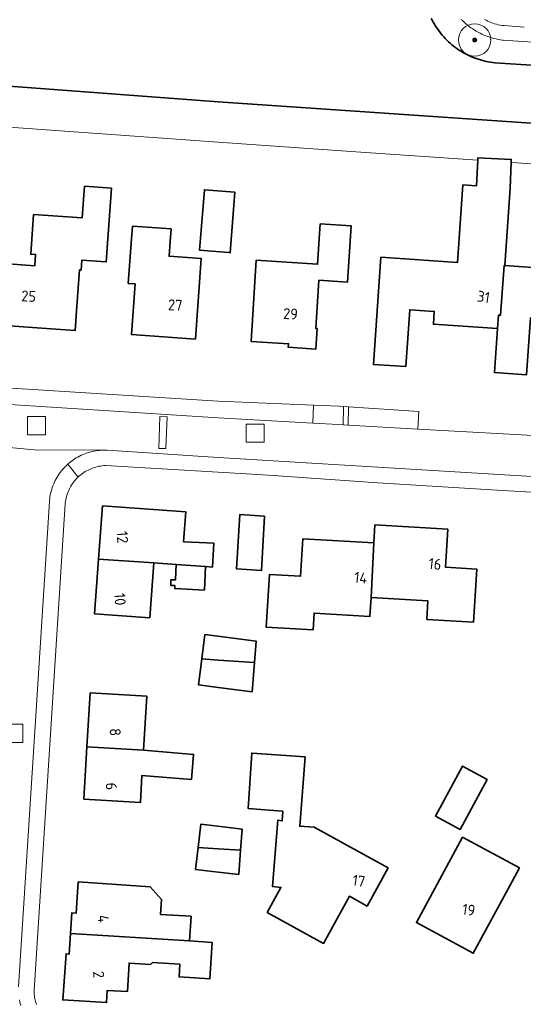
# Model space of a CAD drawing. Extents: x 154222 to 160093, y 456746 to 462495.
# Tile 126 of 254: x 157975 to 158038, y 461078 to 461199. Entities that reach past the tile are written whole.
import ezdxf
from ezdxf.enums import TextEntityAlignment as Align

# ---------------------------------------------------------------- set-up
doc = ezdxf.new("R2010")
doc.units = 0
doc.header["$LTSCALE"] = 0.75
doc.layers.get('0').update_dxf_attribs({"linetype": 'CONTINUOUS'})
for name, color, linetype, lineweight in [('B-XX-GK-BESCHOEIING-G', 252, 'GK-BESCHOEIING', 35), ('B-XX-GR-BEPLANTING_CULTUUR_BOSPLANTSOEN-GV', 252, 'CONTINUOUS', 18), ('B-XX-GR-BOOM-S', 252, 'CONTINUOUS', 25), ('B-XX-OG-BEBOUWING-GV', 6, 'CONTINUOUS', 35), ('B-XX-OG-BEBOUWING-T18', 1, 'CONTINUOUS', 18), ('B-XX-OG-TERREIN_CULTUURSCHEIDING-GV', 252, 'CONTINUOUS', 18), ('B-XX-OG-TERREIN_ERF-GV', 252, 'CONTINUOUS', 18), ('B-XX-OG-WATER_SLOOT-GV', 252, 'CONTINUOUS', 18), ('B-XX-RI-GWA_RIOOLPUT-S', 252, 'CONTINUOUS', 25), ('B-XX-VH-VERHARDING_BETONSTRAATSTEEN-GV', 252, 'CONTINUOUS', 18), ('B-XX-VH-VERHARDING_STRAATBAKSTEEN-GV', 252, 'CONTINUOUS', 18), ('B-XX-VH-VERHARDING_TEGEL-GV', 252, 'CONTINUOUS', 18)]:
    doc.layers.add(name, color=color, linetype=linetype, lineweight=lineweight)
doc.styles.add('NLCS-ISO-M-T18', font='NLCS-ISO.ttf', dxfattribs={"height": 1.8})
doc.linetypes.add('GK-BESCHOEIING', pattern='A,30,-5,[1,NLCS.SHX,S=1,R=0,X=0,Y=0],-5', length=40)

# ---------------------------------------------------------------- blocks, each defined once
blk = doc.blocks.new('SRI-PUT_INSPECTIEPUT_RIOOLPUT-SO')
at = {"color": 0, "linetype": 'ByBlock', "lineweight": 18}
blk.add_lwpolyline([(-1.125, -1.125), (1.125, -1.125), (1.125, 1.125), (-1.125, 1.125)], close=True, dxfattribs=at)
blk = doc.blocks.new('SGR-BOOM_01-SO')
at = {"linetype": 'ByBlock', "lineweight": 18}
h = blk.add_hatch(color=0, dxfattribs=at)
h.dxf.hatch_style = 1
edge = h.paths.add_edge_path()
edge.add_arc((0, 0), 0.25, 0, 360)
at = {"color": 0, "linetype": 'ByBlock', "lineweight": 18}
for radius in [2, 0.25]:
    blk.add_circle((0, 0), radius, dxfattribs=at)

msp = doc.modelspace()

# ---------------------------------------------------------------- linework, layer by layer
at = {"layer": 'B-XX-GK-BESCHOEIING-G'}
for points in [[(157792.283, 461212.931), (157796.967, 461209.046), (157802.68, 461204.059), (158000, 461189.259), (158139.545, 461179.744)], [(158039.348, 461193.728), (158034.197, 461194.08), (158033.919, 461194.11), (158033.642, 461194.149), (158033.367, 461194.195), (158033.093, 461194.249), (158032.82, 461194.311), (158032.549, 461194.381), (158032.281, 461194.458), (158032.015, 461194.543), (158031.751, 461194.636), (158031.49, 461194.736), (158031.232, 461194.844), (158030.978, 461194.959), (158030.726, 461195.081), (158030.478, 461195.21), (158030.235, 461195.346), (158029.995, 461195.49), (158029.759, 461195.64), (158029.528, 461195.797), (158029.301, 461195.96), (158029.079, 461196.13), (158028.862, 461196.306), (158028.65, 461196.488), (158028.443, 461196.676), (158028.242, 461196.87), (158028.047, 461197.07), (158027.857, 461197.275), (158027.673, 461197.486), (158027.495, 461197.701), (158027.324, 461197.922), (158027.159, 461198.147), (158027.001, 461198.378), (158026.849, 461198.612), (158026.704, 461198.851), (158026.565, 461199.094), (158026.56, 461199.104), (158026.44, 461199.32), (158026.314, 461199.532)]]:
    msp.add_lwpolyline(points, dxfattribs=at)
at = {"layer": 'B-XX-GR-BEPLANTING_CULTUUR_BOSPLANTSOEN-GV'}
for points in [[(158123.398, 461180.845), (158000, 461189.259), (157802.68, 461204.059), (157802.63, 461203.198), (157774.687, 461204.82)], [(157779.228, 461199.393), (157839.944, 461195.31), (157856.467, 461194.201), (157856.481, 461194.461), (157857.083, 461194.428), (157899.571, 461191.479), (158000, 461184.26), (158017.013, 461183.05), (158032.064, 461182.027), (158032.08, 461182.33), (158036.211, 461182.127), (158036.197, 461181.746), (158036.284, 461181.74), (158051.349, 461180.72)], [(158032.882, 461199.422), (158033.087, 461199.316), (158033.295, 461199.216), (158033.506, 461199.124), (158033.72, 461199.04), (158033.937, 461198.963), (158034.157, 461198.894), (158034.379, 461198.832), (158034.603, 461198.778), (158034.828, 461198.731), (158035.056, 461198.693), (158035.284, 461198.663), (158035.344, 461198.656), (158037.808, 461198.49)]]:
    msp.add_lwpolyline(points, dxfattribs=at)
at = {"layer": 'B-XX-OG-BEBOUWING-GV'}
for points in [[(158020.092, 461170.067), (158019.18, 461156.813), (158023.179, 461156.538), (158023.663, 461163.567), (158026.699, 461163.358), (158026.589, 461161.772), (158034.523, 461161.227), (158034.636, 461162.898), (158034.873, 461162.881), (158035.313, 461169.016), (158035.425, 461169.01), (158036.084, 461178.58), (158036.197, 461181.746), (158036.211, 461182.127), (158032.08, 461182.33), (158032.064, 461182.027), (158031.9, 461178.868), (158030.224, 461178.983), (158029.566, 461169.415)], [(157977.175, 461175.346), (157976.823, 461170.408), (157977.412, 461170.366), (157977.315, 461168.998), (157971.79, 461169.387), (157971.253, 461161.778), (157979.929, 461161.165), (157982.322, 461160.996), (157982.526, 461163.992), (157982.832, 461168.476), (157983.067, 461168.46), (157983.155, 461169.686), (157986.156, 461169.473), (157986.803, 461178.582), (157983.467, 461178.819), (157983.189, 461174.918)], [(158002.027, 461178.106), (157998.287, 461178.379), (157998.175, 461176.843), (157997.667, 461170.93), (158001.287, 461170.619), (158001.48, 461170.605)], [(158051.08, 461177.565), (158045.268, 461177.964), (158044.609, 461168.378), (158035.425, 461169.01), (158035.313, 461169.016), (158034.873, 461162.881), (158034.636, 461162.898), (158034.523, 461161.227), (158034.15, 461155.794), (158038.097, 461155.523), (158038.58, 461162.559), (158041.893, 461162.331), (158041.778, 461160.66), (158049.879, 461160.103), (158050.016, 461162.084)], [(157994.157, 461173.536), (157989.38, 461173.885), (157989.283, 461172.323), (157988.878, 461166.803), (157989.708, 461166.742), (157989.256, 461160.51), (157997.182, 461159.935), (157997.904, 461169.873), (157993.911, 461170.165), (157994.043, 461171.974)], [(158016.411, 461173.918), (158012.593, 461174.16), (158012.278, 461169.187), (158004.683, 461169.667), (158004.049, 461159.647), (158008.68, 461159.354), (158008.653, 461158.924), (158012.066, 461158.708), (158012.226, 461161.233), (158012.056, 461161.244), (158012.433, 461167.202), (158015.972, 461166.978)], [(157985.688, 461139.348), (157985.202, 461132.753), (157992.037, 461132.274), (157994.787, 461132.081), (157998.434, 461131.825), (157999.29, 461131.765), (157999.445, 461134.709), (157998.58, 461134.755), (157995.709, 461134.906), (157995.98, 461138.59)], [(158005.731, 461138.066), (158002.65, 461138.253), (158002.245, 461131.558), (158005.324, 461131.342)], [(158028.35, 461136.434), (158019.361, 461136.97), (158019.228, 461134.747), (158018.884, 461128.008), (158025.917, 461127.588), (158025.78, 461125.309), (158031.552, 461124.964), (158031.944, 461131.528), (158028.071, 461131.759)], [(158019.228, 461134.747), (158010.455, 461135.271), (158010.178, 461130.628), (158006.32, 461130.859), (158005.931, 461124.342), (158011.725, 461123.996), (158011.85, 461126.088), (158018.745, 461125.677), (158018.884, 461128.008)], [(157992.037, 461132.274), (157985.202, 461132.753), (157984.705, 461126.007), (157991.538, 461125.504)], [(157998.434, 461131.825), (157994.787, 461132.081), (157994.697, 461130.186), (157994.152, 461130.212), (157994.118, 461129.507), (157994.647, 461129.481), (157994.629, 461129.114), (157998.289, 461128.932)], [(157999.949, 461123.221), (157998.341, 461123.427), (157997.955, 461120.419), (157999.999, 461120.285), (158004.474, 461119.994), (158004.669, 461122.617)], [(157999.999, 461120.285), (157997.955, 461120.419), (157997.545, 461117.221), (158000, 461116.906), (158004.204, 461116.366), (158004.474, 461119.994)], [(157991.156, 461115.814), (157984.174, 461116.232), (157983.774, 461109.571), (157990.756, 461109.139)], [(157990.756, 461109.139), (157983.774, 461109.571), (157983.386, 461103.096), (157990.369, 461102.678), (157990.57, 461106.03), (157996.69, 461105.522), (157996.948, 461108.623)], [(158010.747, 461108.344), (158004.14, 461108.779), (158003.704, 461101.927), (158006.308, 461101.733), (158007.972, 461101.602), (158007.897, 461100.417), (158007.342, 461100.493), (158006.699, 461092.307), (158007.742, 461092.194), (158006.047, 461089.111), (158013.006, 461085.282), (158016.206, 461091.099), (158018.397, 461089.894), (158020.985, 461094.599), (158018.795, 461095.804), (158011.837, 461099.632), (158010.066, 461099.741)], [(158033.244, 461105.527), (158030.191, 461107.182), (158026.837, 461100.994), (158029.889, 461099.34)], [(157999.946, 461099.745), (157997.837, 461099.987), (157997.506, 461097.105), (157999.999, 461096.957), (158002.75, 461096.795), (158002.944, 461099.401)], [(158037.215, 461094.596), (158030.197, 461098.394), (158024.495, 461087.856), (158031.513, 461084.059), (158036.055, 461092.453)], [(157999.999, 461096.957), (157997.506, 461097.105), (157997.196, 461094.406), (158000, 461094.084), (158002.527, 461093.793), (158002.75, 461096.795)], [(157982.667, 461092.865), (157982.435, 461089.002), (157981.886, 461089.036), (157981.734, 461086.501), (157996.448, 461085.577), (157996.631, 461088.622), (157992.869, 461088.848), (157992.979, 461090.694), (157991.572, 461092.281)], [(157996.448, 461085.577), (157981.734, 461086.501), (157981.582, 461083.965), (157981.183, 461083.989), (157980.783, 461078.291), (157986.188, 461077.973), (157986.276, 461079.471), (157988.772, 461079.324), (157988.979, 461082.839), (157991.604, 461082.685), (157991.857, 461082.91), (157995.241, 461082.708), (157995.147, 461081.139), (157998.958, 461080.9), (157999.228, 461085.403)]]:
    msp.add_lwpolyline(points, close=True, dxfattribs=at)
at = {"layer": 'B-XX-OG-TERREIN_CULTUURSCHEIDING-GV'}
for points in [[(158026.314, 461199.532), (158026.44, 461199.32), (158026.56, 461199.104), (158026.565, 461199.094), (158026.704, 461198.851), (158026.849, 461198.612), (158027.001, 461198.378), (158027.159, 461198.148), (158027.324, 461197.922), (158027.495, 461197.701), (158027.673, 461197.486), (158027.857, 461197.275), (158028.047, 461197.07), (158028.242, 461196.87), (158028.443, 461196.676), (158028.65, 461196.488), (158028.862, 461196.306), (158029.079, 461196.13), (158029.301, 461195.96), (158029.528, 461195.797), (158029.759, 461195.64), (158029.995, 461195.49), (158030.235, 461195.346), (158030.479, 461195.21), (158030.726, 461195.081), (158030.978, 461194.959), (158031.232, 461194.844), (158031.49, 461194.736), (158031.751, 461194.636), (158032.015, 461194.543), (158032.281, 461194.458), (158032.549, 461194.381), (158032.82, 461194.311), (158033.093, 461194.249), (158033.367, 461194.195), (158033.642, 461194.149), (158033.919, 461194.11), (158034.197, 461194.08), (158039.348, 461193.728)], [(158039.465, 461196.581), (158035.216, 461196.864), (158035.101, 461196.878), (158034.841, 461196.916), (158034.583, 461196.962), (158034.326, 461197.016), (158034.071, 461197.077), (158033.817, 461197.146), (158033.567, 461197.223), (158033.318, 461197.308), (158033.072, 461197.4), (158032.829, 461197.499), (158032.59, 461197.606), (158032.353, 461197.72), (158032.12, 461197.842), (158031.891, 461197.97), (158031.666, 461198.105), (158031.446, 461198.247), (158031.229, 461198.396), (158031.018, 461198.551), (158030.811, 461198.713), (158030.609, 461198.881), (158030.413, 461199.055), (158030.221, 461199.234), (158030.036, 461199.42)]]:
    msp.add_lwpolyline(points, dxfattribs=at)
msp.add_lwpolyline([(158016.112, 461151.562), (158015.492, 461151.603), (158015.435, 461149.349), (158016.045, 461149.315)], close=True, dxfattribs=at)
at = {"layer": 'B-XX-OG-TERREIN_ERF-GV'}
for points in [[(158038.097, 461155.523), (158034.15, 461155.794), (158034.523, 461161.227), (158026.589, 461161.772), (158026.699, 461163.358), (158023.663, 461163.567), (158023.179, 461156.538), (158019.18, 461156.813), (158020.092, 461170.067), (158029.566, 461169.415), (158030.224, 461178.983), (158031.9, 461178.868), (158032.064, 461182.027), (158017.013, 461183.05), (158000, 461184.26), (157899.571, 461191.479), (157857.083, 461194.428), (157856.481, 461194.461), (157856.467, 461194.201), (157839.944, 461195.31), (157779.228, 461199.393)], [(158051.349, 461180.72), (158036.284, 461181.74), (158036.197, 461181.746), (158036.084, 461178.58), (158035.425, 461169.01), (158044.609, 461168.378)], [(157777.227, 461166.179), (157807.138, 461164.317), (157809.322, 461164.181), (157821.937, 461163.396), (157836.889, 461162.465), (157969.175, 461154.208), (158000, 461152.284), (158011.75, 461151.777), (158014.98, 461151.637), (158015.492, 461151.603), (158016.112, 461151.562), (158024.803, 461150.982), (158024.655, 461148.825), (158033.72, 461148.309), (158039.657, 461147.972)], [(158045.983, 461140.598), (158035.121, 461141.225), (158019.706, 461142.194), (158006.192, 461143.117), (158000, 461143.512), (157986.06, 461144.309), (157985.857, 461144.298), (157985.654, 461144.278), (157985.453, 461144.251), (157985.252, 461144.216), (157985.053, 461144.173), (157984.856, 461144.122), (157984.661, 461144.064), (157984.469, 461143.997), (157984.279, 461143.924), (157984.092, 461143.843), (157983.909, 461143.755), (157983.729, 461143.659), (157983.553, 461143.557), (157983.381, 461143.447), (157983.214, 461143.332), (157983.052, 461143.209), (157982.894, 461143.08), (157982.741, 461142.946), (157982.684, 461142.892), (157982.539, 461142.749), (157982.4, 461142.601), (157982.267, 461142.447), (157982.139, 461142.288), (157982.019, 461142.125), (157981.905, 461141.956), (157981.797, 461141.784), (157981.696, 461141.607), (157981.603, 461141.426), (157981.516, 461141.242), (157981.437, 461141.055), (157981.365, 461140.865), (157981.301, 461140.672), (157981.245, 461140.476), (157981.196, 461140.279), (157981.155, 461140.08), (157981.122, 461139.879), (157981.096, 461139.677), (157981.086, 461139.569), (157977.305, 461080.119), (157977.276, 461079.934), (157977.256, 461079.748), (157977.243, 461079.561), (157977.238, 461079.374), (157977.242, 461079.187), (157977.253, 461079), (157977.272, 461078.813), (157977.299, 461078.628), (157977.335, 461078.444), (157977.378, 461078.262), (157977.428, 461078.082), (157977.486, 461077.904), (157977.552, 461077.729)]]:
    msp.add_lwpolyline(points, dxfattribs=at)
for points in [[(157977.175, 461175.346), (157983.189, 461174.918), (157983.467, 461178.819), (157986.803, 461178.582), (157986.156, 461169.473), (157983.155, 461169.686), (157983.067, 461168.46), (157982.832, 461168.476), (157982.526, 461163.992), (157982.322, 461160.996), (157979.929, 461161.165), (157971.253, 461161.778), (157971.79, 461169.387), (157977.315, 461168.998), (157977.412, 461170.366), (157976.823, 461170.408)], [(158002.027, 461178.106), (158001.48, 461170.605), (158001.287, 461170.619), (157997.667, 461170.93), (157998.175, 461176.843), (157998.287, 461178.379)], [(157994.157, 461173.536), (157994.043, 461171.974), (157993.911, 461170.165), (157997.904, 461169.873), (157997.182, 461159.935), (157989.256, 461160.51), (157989.708, 461166.742), (157988.878, 461166.803), (157989.283, 461172.323), (157989.38, 461173.885)], [(158016.411, 461173.918), (158015.972, 461166.978), (158012.433, 461167.202), (158012.056, 461161.244), (158012.226, 461161.233), (158012.066, 461158.708), (158008.653, 461158.924), (158008.68, 461159.354), (158004.049, 461159.647), (158004.683, 461169.667), (158012.278, 461169.187), (158012.593, 461174.16)], [(157985.202, 461132.753), (157985.688, 461139.348), (157995.98, 461138.59), (157995.709, 461134.906), (157998.58, 461134.755), (157999.445, 461134.709), (157999.29, 461131.765), (157998.434, 461131.825), (157998.289, 461128.932), (157994.629, 461129.114), (157994.647, 461129.481), (157994.118, 461129.507), (157994.152, 461130.212), (157994.697, 461130.186), (157994.787, 461132.081), (157992.037, 461132.274), (157991.538, 461125.504), (157984.705, 461126.007)], [(158005.731, 461138.066), (158005.324, 461131.342), (158002.245, 461131.558), (158002.65, 461138.253)], [(158019.228, 461134.747), (158019.361, 461136.97), (158028.35, 461136.434), (158028.071, 461131.759), (158031.944, 461131.528), (158031.552, 461124.964), (158025.78, 461125.309), (158025.917, 461127.588), (158018.884, 461128.008), (158018.745, 461125.677), (158011.85, 461126.088), (158011.725, 461123.996), (158005.931, 461124.342), (158006.32, 461130.859), (158010.178, 461130.628), (158010.455, 461135.271)], [(157997.955, 461120.419), (157998.341, 461123.427), (157999.949, 461123.221), (158004.669, 461122.617), (158004.474, 461119.994), (158004.204, 461116.366), (158000, 461116.906), (157997.545, 461117.221)], [(157983.774, 461109.571), (157984.174, 461116.232), (157991.156, 461115.814), (157990.756, 461109.139), (157996.948, 461108.623), (157996.69, 461105.522), (157990.57, 461106.03), (157990.369, 461102.678), (157983.386, 461103.096)], [(158010.747, 461108.344), (158010.066, 461099.741), (158011.837, 461099.632), (158018.795, 461095.804), (158020.985, 461094.599), (158018.397, 461089.894), (158016.206, 461091.099), (158013.006, 461085.282), (158006.047, 461089.111), (158007.742, 461092.194), (158006.699, 461092.307), (158007.342, 461100.493), (158007.897, 461100.417), (158007.972, 461101.602), (158006.308, 461101.733), (158003.704, 461101.927), (158004.14, 461108.779)], [(158033.244, 461105.527), (158029.889, 461099.34), (158026.837, 461100.994), (158030.191, 461107.182)], [(157997.506, 461097.105), (157997.837, 461099.987), (157999.946, 461099.745), (158002.944, 461099.401), (158002.75, 461096.795), (158002.527, 461093.793), (158000, 461094.084), (157997.196, 461094.406)], [(158037.215, 461094.596), (158036.055, 461092.453), (158031.513, 461084.059), (158024.495, 461087.856), (158030.197, 461098.394)], [(157996.448, 461085.577), (157999.228, 461085.403), (157998.958, 461080.9), (157995.147, 461081.139), (157995.241, 461082.708), (157991.857, 461082.91), (157991.604, 461082.685), (157988.979, 461082.839), (157988.772, 461079.324), (157986.276, 461079.471), (157986.188, 461077.973), (157980.783, 461078.291), (157981.183, 461083.989), (157981.582, 461083.965), (157981.734, 461086.501), (157981.886, 461089.036), (157982.435, 461089.002), (157982.667, 461092.865), (157991.572, 461092.281), (157992.979, 461090.694), (157992.869, 461088.848), (157996.631, 461088.622)]]:
    msp.add_lwpolyline(points, close=True, dxfattribs=at)
at = {"layer": 'B-XX-OG-WATER_SLOOT-GV'}
for points in [[(157792.283, 461212.931), (157796.967, 461209.046), (157802.68, 461204.059), (158000, 461189.259), (158123.398, 461180.845)], [(158039.348, 461193.728), (158034.197, 461194.08), (158033.919, 461194.11), (158033.642, 461194.149), (158033.367, 461194.195), (158033.093, 461194.249), (158032.82, 461194.311), (158032.549, 461194.381), (158032.281, 461194.458), (158032.015, 461194.543), (158031.751, 461194.636), (158031.49, 461194.736), (158031.232, 461194.844), (158030.978, 461194.959), (158030.726, 461195.081), (158030.479, 461195.21), (158030.235, 461195.346), (158029.995, 461195.49), (158029.759, 461195.64), (158029.528, 461195.797), (158029.301, 461195.96), (158029.079, 461196.13), (158028.862, 461196.306), (158028.65, 461196.488), (158028.443, 461196.676), (158028.242, 461196.87), (158028.047, 461197.07), (158027.857, 461197.275), (158027.673, 461197.486), (158027.495, 461197.701), (158027.324, 461197.922), (158027.159, 461198.148), (158027.001, 461198.378), (158026.849, 461198.612), (158026.704, 461198.851), (158026.565, 461199.094), (158026.56, 461199.104), (158026.44, 461199.32), (158026.314, 461199.532)]]:
    msp.add_lwpolyline(points, dxfattribs=at)
at = {"layer": 'B-XX-VH-VERHARDING_BETONSTRAATSTEEN-GV'}
msp.add_lwpolyline([(157993.68, 461150.345), (157992.791, 461150.377), (157992.65, 461146.433), (157993.538, 461146.4)], close=True, dxfattribs=at)
at = {"layer": 'B-XX-VH-VERHARDING_STRAATBAKSTEEN-GV'}
for points in [[(158039.657, 461147.972), (158033.72, 461148.309), (158024.655, 461148.825), (158016.045, 461149.315), (158015.435, 461149.349), (158014.878, 461149.381), (158011.684, 461149.562), (158000, 461150.226), (157969.035, 461152.171)], [(157975.309, 461079.914), (157979.126, 461139.866), (157979.138, 461140.005), (157979.164, 461140.238), (157979.198, 461140.47), (157979.241, 461140.701), (157979.291, 461140.929), (157979.348, 461141.157), (157979.414, 461141.382), (157979.487, 461141.605), (157979.568, 461141.825), (157979.656, 461142.042), (157979.751, 461142.256), (157979.854, 461142.467), (157979.964, 461142.674), (157980.081, 461142.877), (157980.205, 461143.076), (157980.335, 461143.271), (157980.472, 461143.461), (157980.616, 461143.647), (157980.765, 461143.827), (157980.921, 461144.003), (157981.083, 461144.172), (157981.25, 461144.337), (157981.423, 461144.495), (157981.501, 461144.563), (157981.681, 461144.712), (157981.866, 461144.856), (157982.056, 461144.993), (157982.251, 461145.123), (157982.45, 461145.247), (157982.653, 461145.364), (157982.861, 461145.474), (157983.071, 461145.577), (157983.285, 461145.672), (157983.503, 461145.76), (157983.723, 461145.841), (157983.946, 461145.914), (157984.171, 461145.98), (157984.398, 461146.038), (157984.627, 461146.088), (157984.857, 461146.13), (157985.089, 461146.164), (157985.322, 461146.19), (157985.556, 461146.209), (157985.742, 461146.218), (157977.279, 461146.246), (157968.721, 461147.038)], [(157968.721, 461147.038), (157977.279, 461146.246), (157985.742, 461146.218), (157985.79, 461146.219), (157986.025, 461146.222), (157986.259, 461146.216), (158000, 461145.301), (158045.578, 461142.547)], [(157975.598, 461077.608), (157975.534, 461077.833), (157975.477, 461078.059), (157975.429, 461078.288)]]:
    msp.add_lwpolyline(points, dxfattribs=at)
msp.add_lwpolyline([(157992.65, 461146.433), (157992.791, 461150.377), (157993.68, 461150.345), (157993.538, 461146.4)], close=True, dxfattribs=at)
at = {"layer": 'B-XX-VH-VERHARDING_TEGEL-GV'}
for points in [[(158030.036, 461199.42), (158030.221, 461199.234), (158030.413, 461199.055), (158030.609, 461198.881), (158030.811, 461198.713), (158031.018, 461198.551), (158031.229, 461198.396), (158031.446, 461198.247), (158031.666, 461198.105), (158031.891, 461197.97), (158032.12, 461197.842), (158032.353, 461197.72), (158032.59, 461197.606), (158032.829, 461197.499), (158033.072, 461197.4), (158033.318, 461197.308), (158033.567, 461197.223), (158033.817, 461197.146), (158034.071, 461197.077), (158034.326, 461197.016), (158034.583, 461196.962), (158034.841, 461196.916), (158035.101, 461196.878), (158035.216, 461196.864), (158039.465, 461196.581)], [(158037.808, 461198.49), (158035.344, 461198.656), (158035.284, 461198.663), (158035.056, 461198.693), (158034.828, 461198.731), (158034.603, 461198.778), (158034.379, 461198.832), (158034.157, 461198.894), (158033.937, 461198.963), (158033.72, 461199.04), (158033.506, 461199.124), (158033.295, 461199.216), (158033.087, 461199.316), (158032.882, 461199.422)], [(158045.578, 461142.547), (158000, 461145.301), (157986.259, 461146.216), (157986.025, 461146.222), (157985.79, 461146.219), (157985.742, 461146.218), (157985.556, 461146.209), (157985.322, 461146.19), (157985.089, 461146.164), (157984.857, 461146.13), (157984.627, 461146.088), (157984.398, 461146.038), (157984.171, 461145.98), (157983.946, 461145.914), (157983.723, 461145.841), (157983.503, 461145.76), (157983.285, 461145.672), (157983.071, 461145.577), (157982.861, 461145.474), (157982.653, 461145.364), (157982.45, 461145.247), (157982.251, 461145.123), (157982.056, 461144.993), (157981.866, 461144.856), (157981.681, 461144.712), (157981.501, 461144.563), (157981.423, 461144.495), (157982.684, 461142.892), (157982.741, 461142.946), (157982.894, 461143.08), (157983.052, 461143.209), (157983.214, 461143.332), (157983.381, 461143.447), (157983.553, 461143.557), (157983.729, 461143.659), (157983.909, 461143.755), (157984.092, 461143.843), (157984.279, 461143.924), (157984.469, 461143.997), (157984.661, 461144.064), (157984.856, 461144.122), (157985.053, 461144.173), (157985.252, 461144.216), (157985.453, 461144.251), (157985.654, 461144.278), (157985.857, 461144.298), (157986.06, 461144.309), (158000, 461143.512), (158006.192, 461143.117), (158019.706, 461142.194), (158035.121, 461141.225), (158045.983, 461140.598)], [(157977.552, 461077.729), (157977.486, 461077.904), (157977.428, 461078.082), (157977.378, 461078.262), (157977.335, 461078.444), (157977.299, 461078.628), (157977.272, 461078.813), (157977.253, 461079), (157977.242, 461079.187), (157977.238, 461079.374), (157977.243, 461079.561), (157977.256, 461079.748), (157977.276, 461079.934), (157977.305, 461080.119), (157981.086, 461139.569), (157981.096, 461139.677), (157981.122, 461139.879), (157981.155, 461140.08), (157981.196, 461140.279), (157981.245, 461140.476), (157981.301, 461140.672), (157981.365, 461140.865), (157981.437, 461141.055), (157981.516, 461141.242), (157981.603, 461141.426), (157981.696, 461141.607), (157981.797, 461141.784), (157981.905, 461141.956), (157982.019, 461142.125), (157982.139, 461142.288), (157982.267, 461142.447), (157982.4, 461142.601), (157982.539, 461142.749), (157982.684, 461142.892), (157981.423, 461144.495), (157981.25, 461144.337), (157981.083, 461144.172), (157980.921, 461144.003), (157980.765, 461143.827), (157980.616, 461143.647), (157980.472, 461143.461), (157980.335, 461143.271), (157980.205, 461143.076), (157980.081, 461142.877), (157979.964, 461142.674), (157979.854, 461142.467), (157979.751, 461142.256), (157979.656, 461142.042), (157979.568, 461141.825), (157979.487, 461141.605), (157979.414, 461141.382), (157979.348, 461141.157), (157979.291, 461140.929), (157979.241, 461140.701), (157979.198, 461140.47), (157979.164, 461140.238), (157979.138, 461140.005), (157979.126, 461139.866), (157975.309, 461079.914)], [(157975.429, 461078.288), (157975.477, 461078.059), (157975.534, 461077.833), (157975.598, 461077.608)]]:
    msp.add_lwpolyline(points, dxfattribs=at)
for points in [[(158000, 461152.284), (157969.175, 461154.208), (157969.035, 461152.171), (158000, 461150.226), (158011.684, 461149.562), (158011.75, 461151.777)], [(158014.98, 461151.637), (158011.75, 461151.777), (158011.684, 461149.562), (158014.878, 461149.381), (158015.435, 461149.349), (158015.492, 461151.603)], [(158024.803, 461150.982), (158016.112, 461151.562), (158016.045, 461149.315), (158024.655, 461148.825)]]:
    msp.add_lwpolyline(points, close=True, dxfattribs=at)

# ---------------------------------------------------------------- block references
at = {"layer": 'B-XX-GR-BOOM-S'}
msp.add_blockref('SGR-BOOM_01-SO', (158031.69, 461196.89), dxfattribs=at)
at = {"layer": 'B-XX-RI-GWA_RIOOLPUT-S'}
for p in [(157977.535, 461149.241), (158004.553, 461148.311), (157974.723, 461111.22)]:
    msp.add_blockref('SRI-PUT_INSPECTIEPUT_RIOOLPUT-SO', p, dxfattribs=at)

# ---------------------------------------------------------------- texts
at = {"layer": 'B-XX-OG-BEBOUWING-T18', "style": 'NLCS-ISO-M-T18'}
for s, rotation, p in [('25', 356.7, (157976.569, 461165.233)), ('31', 351.1, (158032.787, 461165.15)), ('27', 356.7, (157994.678, 461164.139)), ('29', 356.7, (158008.929, 461163.05)), ('12', 274, (157988.155, 461135.456)), ('16', 353.9, (158026.788, 461132.15)), ('14', 353.9, (158017.615, 461130.453)), ('10', 274, (157987.861, 461127.8)), ('8', 274, (157987.259, 461111.38)), ('6', 274, (157986.782, 461104.689)), ('17', 351.3, (158017.371, 461093.004)), ('19', 351.3, (158030.957, 461089.425)), ('4', 274, (157985.798, 461088.312)), ('2', 274, (157985.227, 461081.425))]:
    msp.add_text(s, height=1.35, rotation=rotation, dxfattribs=at).set_placement(p, align=Align.MIDDLE_CENTER)

doc.saveas('drawing.dxf')
